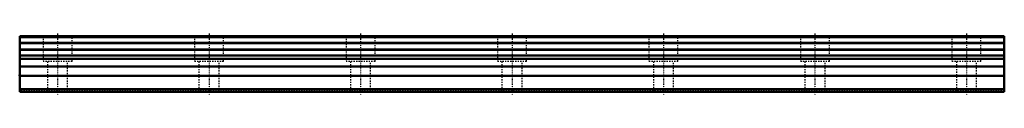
# Model space of a CAD drawing. Header units: millimetres. Extents: x -30 to 750, y -2 to 46.
import ezdxf

# ---------------------------------------------------------------- set-up
doc = ezdxf.new("R2010")
doc.units = ezdxf.units.MM
doc.linetypes.add('Center', pattern=[1.5, 0.45, -0.5, 0.05, -0.5])
doc.linetypes.add('Dashed', pattern=[2, 1, -1])
for name, color, linetype, lineweight in [('2d ConnectionPoints', 7, 'Continuous', 50), ('AM_0', 7, 'Continuous', 50), ('AM_7', 7, 'Center', 25), ('AM_9', 6, 'Dashed', 25)]:
    doc.layers.add(name, color=color, linetype=linetype, lineweight=lineweight)

msp = doc.modelspace()

# ---------------------------------------------------------------- linework, layer by layer
at = {"layer": '2d ConnectionPoints'}
for p in [(-30, 13), (0, 0), (0, 0)]:
    msp.add_point(p, dxfattribs=at)
at = {"layer": 'AM_0'}
for p, q in [((750, 44), (-30, 44)), ((-30, 44), (-30, 0)), ((750, 43.37), (-30, 43.37)), ((750, 44), (750, 0)), ((750, 38.77), (-30, 38.77)), ((750, 38.5), (-30, 38.5)), ((750, 33.5), (-30, 33.5)), ((750, 33.23), (-30, 33.23)), ((750, 28.63), (-30, 28.63)), ((750, 26), (-30, 26)), ((750, 20), (-30, 20)), ((750, 12.5), (-30, 12.5)), ((750, 2), (-30, 2)), ((750, 0), (-30, 0))]:
    msp.add_line(p, q, dxfattribs=at)
at = {"layer": 'AM_7'}
for p, q in [((0, 46.2), (0, -2.2)), ((120, 46.2), (120, -2.2)), ((240, 46.2), (240, -2.2)), ((360, 46.2), (360, -2.2)), ((480, 46.2), (480, -2.2)), ((600, 46.2), (600, -2.2)), ((720, 46.2), (720, -2.2))]:
    msp.add_line(p, q, dxfattribs=at)
at = {"layer": 'AM_9'}
for p, q in [((-11.5, 44), (-11.5, 24)), ((11.5, 24), (11.5, 44)), ((108.5, 44), (108.5, 24)), ((131.5, 24), (131.5, 44)), ((228.5, 44), (228.5, 24)), ((251.5, 24), (251.5, 44)), ((348.5, 44), (348.5, 24)), ((371.5, 24), (371.5, 44)), ((468.5, 44), (468.5, 24)), ((491.5, 24), (491.5, 44)), ((588.5, 44), (588.5, 24)), ((611.5, 24), (611.5, 44)), ((708.5, 44), (708.5, 24)), ((731.5, 24), (731.5, 44)), ((11.5, 24), (-11.5, 24)), ((-8, 24), (-8, 0)), ((8, 0), (8, 24)), ((131.5, 24), (108.5, 24)), ((112, 24), (112, 0)), ((128, 0), (128, 24)), ((251.5, 24), (228.5, 24)), ((232, 24), (232, 0)), ((248, 0), (248, 24)), ((371.5, 24), (348.5, 24)), ((352, 24), (352, 0)), ((368, 0), (368, 24)), ((491.5, 24), (468.5, 24)), ((472, 24), (472, 0)), ((488, 0), (488, 24)), ((611.5, 24), (588.5, 24)), ((592, 24), (592, 0)), ((608, 0), (608, 24)), ((731.5, 24), (708.5, 24)), ((712, 24), (712, 0)), ((728, 0), (728, 24)), ((750, 1), (-30, 1))]:
    msp.add_line(p, q, dxfattribs=at)

doc.saveas('drawing.dxf')
